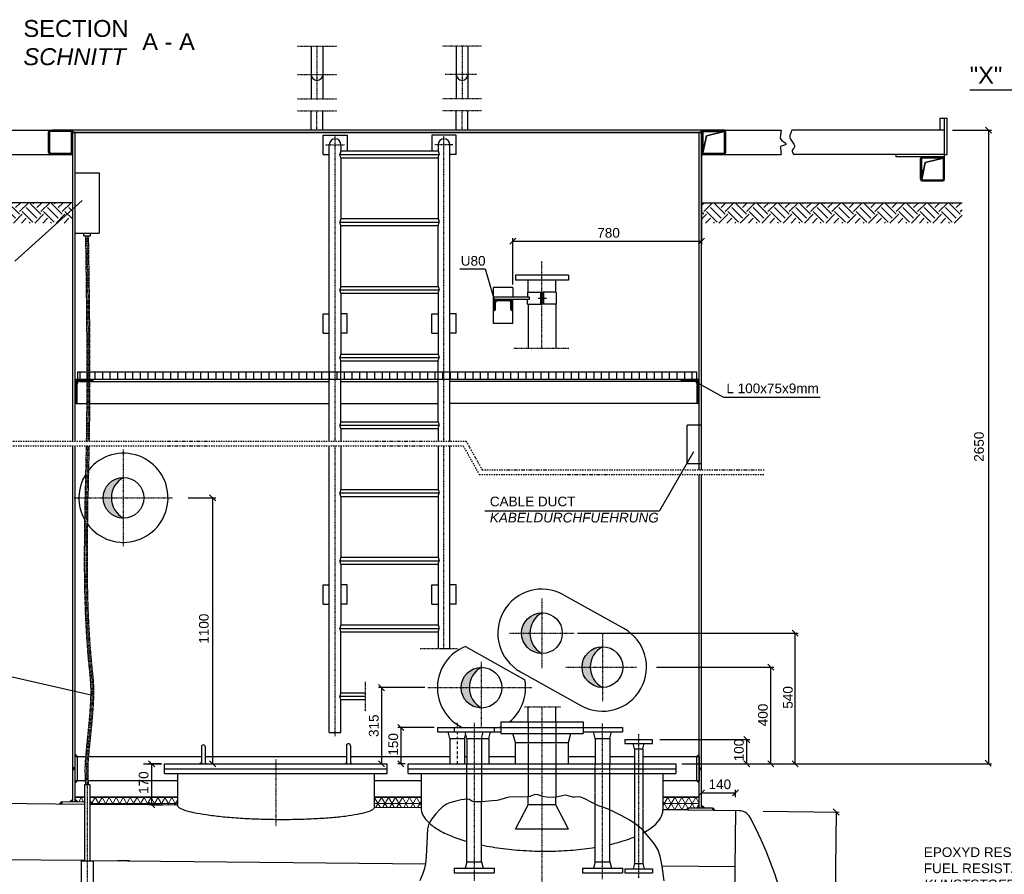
# Model space of a CAD drawing. Extents: x 214 to 10734, y 2453 to 10516.
# Tile 4 of 7: x 3094 to 7165, y 6983 to 10516. Entities that reach past the tile are written whole.
import ezdxf

# ---------------------------------------------------------------- set-up
doc = ezdxf.new("R2010")
doc.units = 0
doc.header["$MEASUREMENT"] = 0
doc.linetypes.add('DASHDOT', pattern=[1, 0.5, -0.25, 0, -0.25])
doc.linetypes.add('HIDDEN', pattern=[0.375, 0.25, -0.125])
for name, color, linetype in [('2', 7, 'CONTINUOUS'), ('3', 7, 'CONTINUOUS'), ('4', 7, 'CONTINUOUS'), ('41', 7, 'CONTINUOUS'), ('6', 7, 'CONTINUOUS'), ('8', 7, 'CONTINUOUS'), ('Beschriftung', 7, 'CONTINUOUS')]:
    doc.layers.add(name, color=color, linetype=linetype)

msp = doc.modelspace()

# ---------------------------------------------------------------- hatches: boundary and pattern name
at = {"layer": '2', "linetype": 'Continuous'}
h = msp.add_hatch(dxfattribs=at)
h.set_pattern_fill('EARTH', color=256, scale=250, angle=45)
h.paths.add_polyline_path([(3313.4, 9759.4), (1200.3, 9759.4), (1200.3, 9675.3), (3313.4, 9675.3)])
h = msp.add_hatch(dxfattribs=at)
h.set_pattern_fill('EARTH', color=256, scale=250, angle=45)
h.paths.add_polyline_path([(6989.9, 9759.4), (5913.4, 9759.4), (5913.4, 9675.3), (6989.9, 9675.3)])
h = msp.add_hatch(dxfattribs=at)
h.set_pattern_fill('ANSI31', color=256, scale=250, angle=45)
h.paths.add_polyline_path([(3333.4, 9029.4), (5893.4, 9029.4), (5893.4, 9059.4), (3333.4, 9059.4)])
h = msp.add_hatch(color=256, dxfattribs=at)
h.dxf.hatch_style = 1
h.paths.add_polyline_path([(3523.4, 8623.6, 0.414214), (3439.2, 8539.4), (3473.3, 8539.4, -0.274867)])
h.paths.add_polyline_path([(3473.3, 8539.4), (3439.2, 8539.4, 0.414214), (3523.4, 8455.3, -0.274867)])
h = msp.add_hatch(color=256, dxfattribs=at)
h.dxf.hatch_style = 1
h.paths.add_polyline_path([(5253.5, 8063.6, 0.414214), (5169.3, 7979.4), (5203.4, 7979.4, -0.274867)])
h.paths.add_polyline_path([(5203.4, 7979.4), (5169.3, 7979.4, 0.414214), (5253.5, 7895.3, -0.274867)])
h = msp.add_hatch(color=256, dxfattribs=at)
h.dxf.hatch_style = 1
h.paths.add_polyline_path([(5503.4, 7923.6, 0.414214), (5419.2, 7839.4), (5453.3, 7839.4, -0.274867)])
h.paths.add_polyline_path([(5453.3, 7839.4), (5419.2, 7839.4, 0.414214), (5503.4, 7755.3, -0.274867)])
h = msp.add_hatch(color=256, dxfattribs=at)
h.dxf.hatch_style = 1
h.paths.add_polyline_path([(5003.4, 7838.6, 0.414214), (4919.2, 7754.4), (4953.3, 7754.4, -0.274867)])
h.paths.add_polyline_path([(4953.3, 7754.4), (4919.2, 7754.4, 0.414214), (5003.4, 7670.3, -0.274867)])
h = msp.add_hatch(color=256, dxfattribs=at)
h.dxf.hatch_style = 1
h.paths.add_polyline_path([(3323.4, 7479.4), (3323.4, 7469.4), (3333.4, 7469.4)])
h = msp.add_hatch(color=256, dxfattribs=at)
h.dxf.hatch_style = 1
h.paths.add_polyline_path([(5903.4, 7479.4), (5893.4, 7469.4), (5903.4, 7469.4)])
h = msp.add_hatch(color=256, dxfattribs=at)
h.dxf.hatch_style = 1
h.paths.add_polyline_path([(3313.4, 7425.2), (3313.4, 7419.4), (3323.4, 7419.4)])
h.paths.add_polyline_path([(3323.4, 7419.4), (3313.4, 7419.4), (3313.4, 7413.6)])
h = msp.add_hatch(color=256, dxfattribs=at)
h.dxf.hatch_style = 1
h.paths.add_polyline_path([(5913.4, 7425.2), (5903.4, 7419.4), (5913.4, 7419.4)])
h = msp.add_hatch(color=256, dxfattribs=at)
h.dxf.hatch_style = 1
h.paths.add_polyline_path([(5913.4, 7419.4), (5903.4, 7419.4), (5913.4, 7413.6)])
h = msp.add_hatch(color=256, dxfattribs=at)
h.dxf.hatch_style = 1
h.paths.add_polyline_path([(3333.4, 7369.4), (3323.4, 7369.4), (3323.4, 7359.4)])
h = msp.add_hatch(color=256, dxfattribs=at)
h.dxf.hatch_style = 1
h.paths.add_polyline_path([(5903.4, 7369.4), (5893.4, 7369.4), (5903.4, 7359.4)])
at = {"layer": '2', "linetype": 'Continuous', "lineweight": 5}
h = msp.add_hatch(dxfattribs=at)
h.set_pattern_fill('NET3', color=256, scale=200)
h.paths.add_polyline_path([(3362.7, 7302.5), (3323.4, 7302.5), (3323.4, 7293.1), (3333.5, 7283), (3362.7, 7282.7)])
h.paths.add_polyline_path([(3640, 7302.5), (3384, 7302.5), (3384, 7272.5), (3540.2, 7270.9), (3640, 7269.9)])
h.paths.add_polyline_path([(3746.4, 7302.5), (3640, 7302.5), (3640, 7269.9), (3746.4, 7268.9)])
h.paths.add_polyline_path([(4753.4, 7302.5), (4560.4, 7302.5), (4560.4, 7260.7), (4753.4, 7258.8)])
h.paths.add_polyline_path([(5903.4, 7302.5), (5753.4, 7302.5), (5753.4, 7248.8), (5848.6, 7247.9), (5858.5, 7257.8), (5893.5, 7257.4), (5903.4, 7267.3)])

# ---------------------------------------------------------------- linework, layer by layer
at = {"layer": '2', "color": 7, "linetype": 'DASHDOT', "ltscale": 5}
for p, q in [((4243.2, 10406.4), (4405.1, 10406.4)), ((4323.4, 10406.4), (4323.4, 10189.4)), ((5003.6, 10406.4), (4841.7, 10406.4)), ((4923.4, 10406.4), (4923.4, 10189.4)), ((4243.2, 10289.4), (4405.1, 10289.4)), ((4983.2, 10289.4), (4852.7, 10289.4)), ((4243.2, 10189.4), (4405.1, 10189.4)), ((5003.6, 10189.4), (4841.7, 10189.4)), ((4243.2, 10139.4), (4405.1, 10139.4)), ((4323.4, 10059.4), (4323.4, 10139.4)), ((5003.6, 10139.4), (4841.7, 10139.4)), ((4923.4, 10059.4), (4923.4, 10139.4)), ((4398.4, 8773.6), (4398.4, 10034)), ((4848.4, 8773.6), (4848.4, 10034)), ((5253.4, 9158.7), (5253.4, 9517.3)), ((5137.2, 9158.7), (5364.8, 9158.7)), ((4398.4, 7553.3), (4398.4, 8753.6)), ((4848.4, 7916.7), (4848.4, 8753.6)), ((5253.4, 8122.6), (5253.4, 7832.1)), ((5119.5, 7979.4), (5387.4, 7979.4)), ((5503.4, 7980.8), (5503.4, 7698.6)), ((5003.4, 7589.4), (5003.4, 7861.3)), ((5351.6, 7839.4), (5644, 7839.4)), ((4522.7, 7777.9), (4522.7, 7655.7)), ((4781.8, 7754.4), (5211.2, 7754.4)), ((5180.8, 7674.5), (5330.5, 7674.5)), ((5253.4, 7674.5), (5253.4, 5887.1)), ((4973.4, 7609.4), (4973.4, 6955.1)), ((5503.4, 6962.4), (5503.4, 7606.8)), ((5653.4, 6967.7), (5653.4, 7561.6)), ((3373.4, 7352.5), (3373.4, 6888.5))]:
    msp.add_line(p, q, dxfattribs=at)
at = {"layer": '2', "color": 7, "linetype": 'Continuous'}
for p, q in [((4299.3, 10406.4), (4299.3, 10189.4)), ((4347.5, 10406.4), (4347.5, 10189.4)), ((4899.3, 10406.4), (4899.3, 10189.4)), ((4947.5, 10406.4), (4947.5, 10189.4)), ((7021.8, 10226.4), (7238.4, 10226.4)), ((4299.3, 10059.4), (4299.3, 10139.4)), ((4347.5, 10059.4), (4347.5, 10139.4)), ((4899.3, 10059.4), (4899.3, 10139.4)), ((4947.5, 10059.4), (4947.5, 10139.4)), ((6898.1, 10109.4), (6928.1, 10109.4)), ((6898.1, 10109.4), (6898.1, 10059.4)), ((6918.1, 9949.4), (6918.1, 10109.4)), ((6928.1, 9959.4), (6928.1, 10109.4)), ((1923.4, 10059.4), (3227.9, 10059.4)), ((3305.9, 10054.4), (3220.9, 10054.4)), ((6008.9, 10059.4), (3227.9, 10059.4)), ((6005.9, 10054.4), (5920.9, 10054.4)), ((5920.9, 10054.4), (6005.9, 10054.4)), ((6007.1, 10054.1), (5933.4, 10035.7)), ((6008.9, 10059.4), (6242.4, 10059.4)), ((6918.1, 10059.4), (6286.8, 10059.4)), ((3213.4, 9966.9), (3213.4, 10051.9)), ((3218.4, 9966.9), (3218.4, 10051.9)), ((3308.4, 9966.9), (3308.4, 10051.9)), ((5913.4, 10049.4), (3313.4, 10049.4)), ((3313.4, 10049.4), (5913.4, 10049.4)), ((3313.4, 8773.6), (3313.4, 10049.4)), ((3323.4, 8773.6), (3323.4, 10049.4)), ((4348.4, 9959.4), (4348.4, 10039.4)), ((4348.4, 10039.4), (4448.4, 10039.4)), ((4448.4, 10039.4), (4448.4, 9973.5)), ((4898.4, 10039.4), (4798.4, 10039.4)), ((4798.4, 10039.4), (4798.4, 9973.5)), ((4898.4, 9959.4), (4898.4, 10039.4)), ((5903.4, 8655.1), (5903.4, 10049.4)), ((5913.4, 8655.1), (5913.4, 10049.4)), ((5918.4, 9966.9), (5918.4, 10051.9)), ((5918.4, 10051.9), (5918.4, 9966.9)), ((5933.4, 10035.7), (5918.7, 9965.7)), ((6008.4, 9966.9), (6008.4, 10051.9)), ((6013.4, 9966.9), (6013.4, 10051.9)), ((4374.3, 8773.6), (4374.3, 9999.5)), ((4422.5, 9973.5), (4417.9, 9959.4)), ((4422.5, 9999.4), (4422.5, 9973.5)), ((4422.5, 9973.5), (4824.3, 9973.5)), ((4824.3, 9999.4), (4824.3, 9973.5)), ((4824.3, 9973.5), (4828.9, 9959.4)), ((4872.5, 8773.6), (4872.5, 9999.4)), ((1923.4, 9959.4), (3313.4, 9959.4)), ((3220.9, 9964.4), (3305.9, 9964.4)), ((4348.4, 9959.4), (4374.3, 9959.4)), ((4422.5, 9945.3), (4417.9, 9959.4)), ((4417.9, 9959.4), (4828.9, 9959.4)), ((4422.5, 9945.3), (4824.3, 9945.3)), ((4422.5, 9945.3), (4422.5, 9693.5)), ((4824.3, 9945.3), (4828.9, 9959.4)), ((4824.3, 9945.3), (4824.3, 9693.5)), ((4898.4, 9959.4), (4872.5, 9959.4)), ((5913.4, 9959.4), (6242.4, 9959.4)), ((5920.9, 9964.4), (6005.9, 9964.4)), ((6918.1, 9959.4), (6292.9, 9959.4)), ((6718.1, 9949.4), (6718.1, 9959.4)), ((6918.1, 9949.4), (6718.1, 9949.4)), ((6818.1, 9856.9), (6818.1, 9941.9)), ((6823.1, 9856.9), (6823.1, 9941.9)), ((6823.1, 9941.9), (6823.1, 9856.9)), ((6910.6, 9944.4), (6825.6, 9944.4)), ((6825.6, 9944.4), (6910.6, 9944.4)), ((6911.8, 9944.1), (6838.1, 9925.7)), ((6913.1, 9856.9), (6913.1, 9941.9)), ((6918.1, 9959.4), (6928.1, 9959.4)), ((6918.1, 9856.9), (6918.1, 9949.4)), ((6838.1, 9925.7), (6823.3, 9855.7)), ((6825.6, 9854.4), (6910.6, 9854.4)), ((6825.6, 9849.4), (6910.6, 9849.4)), ((3313.4, 9759.4), (1200.3, 9759.4)), ((5913.4, 9759.4), (6989.9, 9759.4)), ((4422.5, 9693.5), (4417.9, 9679.4)), ((4422.5, 9693.5), (4824.3, 9693.5)), ((4824.3, 9693.5), (4828.9, 9679.4)), ((4422.5, 9665.3), (4417.9, 9679.4)), ((4417.9, 9679.4), (4828.9, 9679.4)), ((4422.5, 9665.3), (4824.3, 9665.3)), ((4422.5, 9413.5), (4422.5, 9665.3)), ((4824.3, 9665.3), (4828.9, 9679.4)), ((4824.3, 9413.5), (4824.3, 9665.3)), ((5363.4, 9459.4), (5143.4, 9459.4)), ((4422.5, 9413.5), (4417.9, 9399.4)), ((4422.5, 9413.5), (4824.3, 9413.5)), ((4824.3, 9413.5), (4828.9, 9399.4)), ((5053.4, 9259.4), (5053.4, 9409.4)), ((5133.4, 9409.4), (5053.4, 9409.4)), ((5133.4, 9409.4), (5133.4, 9369.4)), ((5363.4, 9439.4), (5143.4, 9439.4)), ((5196.2, 9389.4), (5196.2, 9439.4)), ((5310.5, 9389.4), (5310.5, 9439.4)), ((4422.5, 9385.3), (4417.9, 9399.4)), ((4417.9, 9399.4), (4828.9, 9399.4)), ((4422.5, 9385.3), (4824.3, 9385.3)), ((4422.5, 9385.3), (4422.5, 9133.5)), ((4824.3, 9385.3), (4828.9, 9399.4)), ((4824.3, 9385.3), (4824.3, 9133.5)), ((5200.3, 9369.4), (5053.4, 9369.4)), ((5194.2, 9389.4), (5194.2, 9369.4)), ((5194.2, 9389.4), (5250.4, 9389.4)), ((5200.3, 9369.4), (5200.3, 9359.4)), ((5247.4, 9389.4), (5247.4, 9339.4)), ((5250.4, 9389.4), (5250.4, 9339.4)), ((5312.5, 9389.4), (5256.4, 9389.4)), ((5256.4, 9389.4), (5256.4, 9339.4)), ((5259.4, 9389.4), (5259.4, 9339.4)), ((5312.5, 9389.4), (5312.5, 9339.4)), ((5200.3, 9359.4), (5053.4, 9359.4)), ((5057.4, 9316.6), (5057.4, 9356.4)), ((5129.4, 9356.4), (5057.4, 9356.4)), ((5061.4, 9318.4), (5061.4, 9345.4)), ((5117.4, 9353.4), (5069.4, 9353.4)), ((5125.4, 9318.4), (5125.4, 9345.4)), ((5129.4, 9316.2), (5129.4, 9356.4)), ((5133.4, 9259.4), (5133.4, 9359.4)), ((5194.2, 9339.4), (5194.2, 9359.4)), ((5194.2, 9339.4), (5250.4, 9339.4)), ((5196.2, 9339.4), (5196.2, 9158.7)), ((5312.5, 9339.4), (5256.4, 9339.4)), ((5310.5, 9339.4), (5310.5, 9158.7)), ((4348.4, 9219.4), (4348.4, 9299.4)), ((4348.4, 9299.4), (4374.3, 9299.4)), ((4448.4, 9299.4), (4422.5, 9299.4)), ((4448.4, 9219.4), (4448.4, 9299.4)), ((4798.4, 9299.4), (4824.3, 9299.4)), ((4798.4, 9219.4), (4798.4, 9299.4)), ((4898.4, 9299.4), (4872.5, 9299.4)), ((4898.4, 9219.4), (4898.4, 9299.4)), ((5057.4, 9314.4), (5053.4, 9314.4)), ((5129.4, 9314.4), (5133.4, 9314.4)), ((5133.4, 9259.4), (5053.4, 9259.4)), ((4348.4, 9219.4), (4374.3, 9219.4)), ((4448.4, 9219.4), (4422.5, 9219.4)), ((4798.4, 9219.4), (4824.3, 9219.4)), ((4898.4, 9219.4), (4872.5, 9219.4)), ((4422.5, 9133.5), (4417.9, 9119.4)), ((4422.5, 9105.3), (4417.9, 9119.4)), ((4417.9, 9119.4), (4828.9, 9119.4)), ((4422.5, 9133.5), (4824.3, 9133.5)), ((4824.3, 9133.5), (4828.9, 9119.4)), ((4824.3, 9105.3), (4828.9, 9119.4)), ((4422.5, 9105.3), (4824.3, 9105.3)), ((4422.5, 8853.5), (4422.5, 9105.3)), ((4824.3, 8853.5), (4824.3, 9105.3)), ((3323.4, 9029.4), (4374.3, 9029.4)), ((3342.4, 9020.4), (4374.3, 9020.4)), ((4422.5, 9029.4), (4824.3, 9029.4)), ((4422.5, 9020.4), (4824.3, 9020.4)), ((4872.5, 9029.4), (5903.4, 9029.4)), ((5884.4, 9020.4), (4872.5, 9020.4)), ((5828.4, 9025.4), (5828.4, 9029.4)), ((5900.4, 9026.4), (5828.4, 9026.4)), ((5884.4, 9023.4), (5828.8, 9023.4)), ((5894.4, 8934.4), (5894.4, 9010.4)), ((5897.4, 9010.4), (5897.4, 8929.8)), ((5900.4, 9026.4), (5900.4, 8929.4)), ((3323.4, 8929.4), (3372.9, 8929.4)), ((3384.4, 8929.4), (4374.3, 8929.4)), ((4422.5, 8929.4), (4824.3, 8929.4)), ((5903.4, 8929.4), (4872.5, 8929.4)), ((4422.5, 8853.5), (4417.9, 8839.4)), ((4422.5, 8825.3), (4417.9, 8839.4)), ((4417.9, 8839.4), (4828.9, 8839.4)), ((4422.5, 8853.5), (4824.3, 8853.5)), ((4824.3, 8853.5), (4828.9, 8839.4)), ((4824.3, 8825.3), (4828.9, 8839.4)), ((5913.4, 8839.4), (5853.4, 8839.4)), ((5853.4, 8679.4), (5853.4, 8839.4)), ((4422.5, 8825.3), (4824.3, 8825.3)), ((4422.5, 8825.3), (4422.5, 8773.6)), ((4824.3, 8825.3), (4824.3, 8773.6)), ((4374.3, 7569.4), (4374.3, 8753.6)), ((4422.5, 8753.6), (4422.5, 8573.5)), ((4824.3, 8753.6), (4824.3, 8573.5)), ((4872.5, 7916.7), (4872.5, 8753.6)), ((5913.4, 8679.4), (5853.4, 8679.4)), ((5903.4, 7257.3), (5903.4, 8635.1)), ((5913.4, 7257.2), (5913.4, 8635.1)), ((4422.5, 8573.5), (4417.9, 8559.4)), ((4422.5, 8545.3), (4417.9, 8559.4)), ((4417.9, 8559.4), (4828.9, 8559.4)), ((4422.5, 8573.5), (4824.3, 8573.5)), ((4824.3, 8573.5), (4828.9, 8559.4)), ((4824.3, 8545.3), (4828.9, 8559.4)), ((4422.5, 8545.3), (4824.3, 8545.3)), ((4422.5, 8545.3), (4422.5, 8293.5)), ((4824.3, 8545.3), (4824.3, 8293.5)), ((4422.5, 8293.5), (4417.9, 8279.4)), ((4422.5, 8265.3), (4417.9, 8279.4)), ((4417.9, 8279.4), (4828.9, 8279.4)), ((4422.5, 8293.5), (4824.3, 8293.5)), ((4422.5, 8265.3), (4824.3, 8265.3)), ((4422.5, 8265.3), (4422.5, 8013.5)), ((4824.3, 8293.5), (4828.9, 8279.4)), ((4824.3, 8265.3), (4828.9, 8279.4)), ((4824.3, 8265.3), (4824.3, 8013.5)), ((4348.4, 8099.4), (4348.4, 8179.4)), ((4348.4, 8179.4), (4374.3, 8179.4)), ((4448.4, 8179.4), (4422.5, 8179.4)), ((4448.4, 8099.4), (4448.4, 8179.4)), ((4798.4, 8179.4), (4824.3, 8179.4)), ((4798.4, 8099.4), (4798.4, 8179.4)), ((4898.4, 8179.4), (4872.5, 8179.4)), ((4898.4, 8099.4), (4898.4, 8179.4)), ((5342.6, 8138.6), (5592.6, 7998.6)), ((4348.4, 8099.4), (4374.3, 8099.4)), ((4448.4, 8099.4), (4422.5, 8099.4)), ((4798.4, 8099.4), (4824.3, 8099.4)), ((4898.4, 8099.4), (4872.5, 8099.4)), ((4422.5, 8013.5), (4417.9, 7999.4)), ((4422.5, 7985.3), (4417.9, 7999.4)), ((4417.9, 7999.4), (4828.9, 7999.4)), ((4422.5, 8013.5), (4824.3, 8013.5)), ((4422.5, 7985.3), (4824.3, 7985.3)), ((4422.5, 7733.5), (4422.5, 7985.3)), ((4824.3, 8013.5), (4828.9, 7999.4)), ((4824.3, 7985.3), (4828.9, 7999.4)), ((4824.3, 7985.3), (4824.3, 7916.7)), ((4937.1, 7924.4), (5183, 7786.7)), ((5164.2, 7820.2), (5414.2, 7680.2)), ((4422.5, 7733.5), (4417.9, 7719.4)), ((4422.5, 7705.3), (4417.9, 7719.4)), ((4417.9, 7719.4), (4522.7, 7719.4)), ((4422.5, 7733.5), (4522.7, 7733.5)), ((4422.5, 7705.3), (4522.7, 7705.3)), ((4422.5, 7569.4), (4422.5, 7705.3)), ((5196.2, 7613.4), (5196.2, 7674.5)), ((5310.5, 7613.4), (5310.5, 7674.5)), ((1208.9, 7294.2), (3362.7, 7272.7)), ((4943.2, 7034.4), (4943.2, 7293.1)), ((5003.5, 7034.4), (5003.5, 7282.6)), ((6053.4, 7245.9), (6032.3, 5646)), ((1220.6, 7061.8), (3362.7, 7040.4)), ((3384, 7040.2), (3506.5, 7039)), ((3540.2, 7038.6), (4772.4, 7026.3)), ((4890.9, 7007.4), (5055.9, 7007.4)), ((4943.2, 7034.4), (4936, 7007.4)), ((4943.2, 7034.4), (5003.5, 7034.4)), ((5003.5, 7034.4), (5010.8, 7007.4)), ((5420.9, 7007.4), (5585.9, 7007.4)), ((5473.2, 7034.4), (5466, 7007.4)), ((5473.2, 7034.4), (5533.5, 7034.4)), ((5533.5, 7034.4), (5540.8, 7007.4)), ((5595.9, 7005.4), (5710.9, 7005.4)), ((5595.9, 7005.4), (5595.9, 6989.4)), ((5636.5, 7027.4), (5630.6, 7005.4)), ((5636.5, 7027.4), (5670.2, 7027.4)), ((5670.2, 7027.4), (5676.1, 7005.4)), ((5710.9, 7005.4), (5710.9, 6989.4)), ((6050.3, 7013.5), (5750.2, 7016.5)), ((4890.9, 6989.4), (5055.9, 6989.4)), ((5420.9, 6989.4), (5585.9, 6989.4)), ((5595.9, 6989.4), (5710.9, 6989.4))]:
    msp.add_line(p, q, dxfattribs=at)
at = {"layer": '2', "color": 7, "linetype": 'DASHDOT'}
for p, q in [((4358.7, 9999.4), (4438.8, 9999.4)), ((4885.1, 9999.4), (4810.8, 9999.4)), ((5238.2, 9364.4), (5271.6, 9364.4)), ((4750.6, 7916.7), (4903.6, 7916.7))]:
    msp.add_line(p, q, dxfattribs=at)
at = {"layer": '2', "linetype": 'Continuous'}
for p, q in [((3326.4, 9026.4), (3398.4, 9026.4)), ((3326.4, 9026.4), (3326.4, 8929.4)), ((3329.4, 9010.4), (3329.4, 8929.8)), ((3332.4, 8934.4), (3332.4, 9010.4)), ((3342.4, 9023.4), (3398, 9023.4)), ((3398.4, 9025.4), (3398.4, 9029.4)), ((3313.4, 7283.2), (3313.4, 8753.6)), ((3323.4, 7283.1), (3323.4, 8753.6)), ((5423.4, 7571.4), (5585.9, 7571.4)), ((5473.2, 7544.4), (5466, 7571.4)), ((5533.5, 7544.4), (5540.8, 7571.4)), ((4374.3, 7569.4), (4422.5, 7569.4)), ((4873.2, 7544.4), (4873.2, 7439.4)), ((4933.5, 7544.4), (4933.5, 7439.4)), ((4943.2, 7544.4), (4943.2, 7439.4)), ((5003.5, 7544.4), (5003.5, 7439.4)), ((5033.5, 7544.4), (5033.5, 7439.4)), ((5473.2, 7544.4), (5533.5, 7544.4)), ((3845.4, 7509.4), (3845.4, 7439.4)), ((3861.4, 7509.4), (3861.4, 7439.4)), ((4445.4, 7514.4), (4445.4, 7439.4)), ((4461.4, 7514.4), (4461.4, 7439.4)), ((5143.8, 7439.4), (5143.8, 7527.4)), ((5362.9, 7439.4), (5362.9, 7527.4)), ((3333.4, 7469.4), (3323.4, 7479.4)), ((3333.4, 7369.4), (3333.4, 7469.4)), ((3861.4, 7469.4), (4445.4, 7469.4)), ((4461.4, 7469.4), (4873.2, 7469.4)), ((5893.4, 7469.4), (5903.4, 7479.4)), ((5893.4, 7369.4), (5893.4, 7469.4)), ((3323.4, 7419.4), (3313.4, 7425.2)), ((3323.4, 7419.4), (3313.4, 7419.4)), ((3323.4, 7419.4), (3313.4, 7413.6)), ((3693.4, 7399.4), (3693.4, 7439.4)), ((3693.4, 7439.4), (4613.4, 7439.4)), ((3693.4, 7419.4), (4613.4, 7419.4)), ((3845.4, 7445.1), (3839.7, 7439.4)), ((3845.4, 7442.2), (3842.6, 7439.4)), ((3861.4, 7445.1), (3867, 7439.4)), ((3861.4, 7442.2), (3864.2, 7439.4)), ((4445.4, 7445.1), (4439.7, 7439.4)), ((4445.4, 7442.2), (4442.6, 7439.4)), ((4461.4, 7445.1), (4467, 7439.4)), ((4461.4, 7442.2), (4464.2, 7439.4)), ((4613.4, 7399.4), (4613.4, 7439.4)), ((4700.4, 7399.4), (4700.4, 7439.4)), ((4700.4, 7439.4), (5806.4, 7439.4)), ((4700.4, 7419.4), (5806.4, 7419.4)), ((5806.4, 7439.4), (5806.4, 7399.4)), ((5903.4, 7419.4), (5913.4, 7425.2)), ((5903.4, 7419.4), (5913.4, 7419.4)), ((5903.4, 7419.4), (5913.4, 7413.6)), ((3333.4, 7369.4), (3323.4, 7359.4)), ((3693.4, 7399.4), (4613.4, 7399.4)), ((3746.4, 7399.4), (3746.4, 7268.9)), ((4560.4, 7399.4), (4560.4, 7260.7)), ((4700.4, 7399.4), (5806.4, 7399.4)), ((4753.4, 7399.4), (4753.4, 7258.8)), ((5753.4, 7399.4), (5753.4, 7248.8)), ((5893.4, 7369.4), (5903.4, 7359.4)), ((4753.4, 7344.4), (4753.4, 7339.4)), ((5903.4, 7339.4), (5903.4, 7344.4)), ((3303.4, 7283.2), (3313.4, 7293.2)), ((3307.7, 7283.3), (3313.4, 7289)), ((3333.4, 7283.1), (3323.4, 7293.1)), ((3329.2, 7283), (3323.4, 7288.9)), ((5196.2, 7269.4), (5196.2, 7302.7)), ((5310.5, 7269.4), (5310.5, 7301.2)), ((3268.5, 7283.7), (3258.6, 7273.8)), ((3268.4, 7279.4), (3262.8, 7273.7)), ((3268.5, 7283.7), (3268.4, 7273.7)), ((3268.5, 7283.7), (3362.7, 7282.7)), ((3384, 7272.5), (3540.2, 7270.9)), ((3746.4, 7268.9), (3540.2, 7270.9)), ((4560.4, 7260.7), (4753.4, 7258.8)), ((5143.4, 7169.4), (5196.2, 7269.4)), ((5310.5, 7269.4), (5196.2, 7269.4)), ((5363.4, 7169.4), (5310.5, 7269.4)), ((6068.1, 7245.7), (5753.4, 7248.8)), ((5858.5, 7257.8), (5848.6, 7247.9)), ((5858.4, 7253.5), (5852.8, 7247.8)), ((5858.5, 7257.8), (5858.4, 7247.8)), ((5858.5, 7257.8), (5958.5, 7256.8)), ((5893.4, 7257.3), (5903.4, 7267.3)), ((5897.7, 7257.4), (5903.4, 7263.1)), ((5923.4, 7257.2), (5913.4, 7267.2)), ((5919.2, 7257.1), (5913.4, 7263)), ((5958.5, 7256.8), (5958.4, 7246.8)), ((5958.4, 7252.6), (5964.3, 7246.7)), ((5958.5, 7256.8), (5968.6, 7246.7)), ((5363.4, 7169.4), (5143.4, 7169.4)), ((3548.4, 7038.4), (3498.4, 7038.4))]:
    msp.add_line(p, q, dxfattribs=at)
at = {"layer": '2', "color": 7, "linetype": 'DASHDOT', "ltscale": 10}
for p, q in [((2946.6, 8773.6), (4939.6, 8773.6)), ((2946.6, 8753.6), (4927.9, 8753.6)), ((4927.9, 8753.6), (4994.1, 8635.1)), ((4939.6, 8773.6), (5005.9, 8655.1)), ((4994.1, 8635.1), (6171.4, 8635.1)), ((5005.9, 8655.1), (6171.4, 8655.1))]:
    msp.add_line(p, q, dxfattribs=at)
at = {"layer": '2', "linetype": 'DASHDOT', "ltscale": 5}
for p, q in [((3523.4, 8339.2), (3523.4, 8739.6)), ((3320, 8539.4), (3726.8, 8539.4)), ((4153.4, 7457), (4153.4, 7181.2))]:
    msp.add_line(p, q, dxfattribs=at)
at = {"layer": '2', "color": 7, "linetype": 'HIDDEN'}
for p, q in [((5196.2, 7613.4), (5196.2, 7302.7)), ((5310.5, 7613.4), (5310.5, 7301.2))]:
    msp.add_line(p, q, dxfattribs=at)
at = {"layer": '2', "linetype": 'DASHDOT'}
msp.add_line((4903.4, 7609.4), (4903.4, 7589.4), dxfattribs=at)
at = {"layer": '2', "linetype": 'DASHDOT', "ltscale": 20}
msp.add_line((4903.4, 7571.4), (4903.4, 7430.6), dxfattribs=at)
at = {"layer": '2', "linetype": 'HIDDEN'}
for p, q in [((4943.2, 7293.1), (4943.2, 7439.4)), ((5003.5, 7439.4), (5003.5, 7282.6))]:
    msp.add_line(p, q, dxfattribs=at)
at = {"layer": '2', "linetype": 'Continuous', "lineweight": 5}
for p, q in [((3323.4, 7302.5), (3362.7, 7302.5)), ((3384, 7302.5), (3746.4, 7302.5)), ((4560.4, 7302.5), (4753.4, 7302.5)), ((5753.4, 7302.5), (5903.4, 7302.5))]:
    msp.add_line(p, q, dxfattribs=at)
at = {"layer": '2', "color": 7, "linetype": 'Continuous'}
for points in [[(3312.3, 10055.9), (3323.4, 10049.4), (3313.4, 10049.4), (3313.4, 10051.9), (3313.2, 10053.9), (3312.7, 10054.9)], [(5914.5, 10055.9), (5903.4, 10049.4), (5913.4, 10049.4), (5913.4, 10051.9), (5913.5, 10053.9), (5914, 10054.9)], [(6007.1, 10054.1), (5920.9, 10054.4), (5919.3, 10053.5), (5918.4, 10051.9), (5918.7, 9965.7), (5933.4, 10035.7)], [(6911.8, 9944.1), (6825.6, 9944.4), (6824, 9943.5), (6823.1, 9941.9), (6823.3, 9855.7), (6838.1, 9925.7)], [(3333.4, 9029.4), (5893.4, 9029.4), (5893.4, 9059.4), (3333.4, 9059.4)]]:
    msp.add_lwpolyline(points, close=True, dxfattribs=at)
for points in [[(6242.4, 10059.4), (6238.3, 10028), (6238.7, 10024.4), (6243.8, 10017.9), (6258.8, 10007.2), (6261.4, 10003.8), (6261.8, 10002.1), (6261, 10000.4), (6256, 9997.8), (6242.6, 9992.9), (6240.2, 9990.3), (6239.8, 9988.6), (6240.6, 9969.1), (6242.4, 9959.4)], [(6286.8, 10059.4), (6278.7, 10037), (6277.9, 10032), (6278.4, 10028.6), (6281.2, 10021.9), (6294.7, 10002), (6297.3, 9995.4), (6297.7, 9992.1), (6297.3, 9989.8), (6294.5, 9985.3), (6287.8, 9976.2), (6287.7, 9971.6), (6292.9, 9959.4)], [(5759.2, 6955.7), (5750.2, 7016.5), (5745.1, 7044.1), (5741.7, 7057.8), (5735.2, 7078), (5732.1, 7085.3), (5724.6, 7099.1), (5715.6, 7112), (5695.3, 7136.5), (5674.2, 7160.4), (5663, 7171.7), (5644.8, 7187), (5625, 7200.6), (5611.5, 7209), (5583.7, 7224.3), (5541.6, 7244.8), (5520.2, 7254.2), (5486.5, 7266), (5462.2, 7277.6), (5430.3, 7294.7), (5413.5, 7301.4), (5403, 7302.5), (5388.6, 7301.2), (5381.6, 7301.4), (5370.9, 7304), (5356.8, 7308.5), (5349.7, 7309.4), (5336.7, 7307.5), (5319.3, 7302.6), (5310.5, 7301.2), (5297.9, 7300.7), (5272.5, 7301.4), (5257.4, 7304.6), (5237.3, 7310.8), (5227.3, 7312), (5217, 7309.8), (5203.2, 7304.3), (5196.2, 7302.7), (5170.5, 7302.1), (5135.5, 7302.9), (5118.3, 7301.4), (5101.5, 7297.2), (5079.2, 7290.4), (5067.8, 7288.1), (5047.4, 7285.8), (5006.6, 7282.8), (4972.1, 7282.8), (4963.8, 7285.6), (4953.3, 7291.8), (4947.8, 7293.1), (4931.2, 7292.1), (4920, 7290.4), (4897.6, 7285.4), (4871.4, 7278.4), (4858.9, 7272.7), (4842.6, 7261), (4833, 7252), (4815.2, 7232.2), (4798.5, 7211.6), (4791.2, 7200.3), (4784.8, 7187.7), (4782.4, 7181.2), (4780.6, 7171.1), (4778, 7112.6), (4775.3, 7056.7), (4772.4, 7026.3), (4766.7, 7002.2), (4761.3, 6986.5), (4748.7, 6955.7)]]:
    msp.add_lwpolyline(points, dxfattribs=at)
at = {"layer": '2', "linetype": 'Continuous'}
for points in [[(3366.8, 7369.4), (3323.4, 7369.4), (3323.4, 7469.4), (3368.1, 7469.4)], [(3379.6, 7469.4), (3845.4, 7469.4)], [(4933.5, 7469.4), (4943.2, 7469.4)], [(5033.5, 7469.4), (5143.8, 7469.4)], [(5362.9, 7469.4), (5473.2, 7469.4)], [(5533.5, 7469.4), (5636.5, 7469.4)], [(5670.2, 7469.4), (5903.4, 7469.4), (5903.4, 7369.4), (5753.4, 7369.4)], [(3746.4, 7369.4), (3378.3, 7369.4)], [(4753.4, 7369.4), (4560.4, 7369.4)]]:
    msp.add_lwpolyline(points, dxfattribs=at)
msp.add_lwpolyline([(4560.4, 7260.7, -0.245628), (4552.5, 7249.8, -0.07143), (4529.2, 7239.5, -0.029535), (4491.5, 7230.2, -0.016663), (4440.8, 7222.1, -0.011316), (4379, 7215.8, -0.008728), (4308.6, 7211.3, -0.007427), (4232.2, 7208.8, -0.006873), (4152.8, 7208.5, -0.006873), (4073.4, 7210.4, -0.007427), (3997.1, 7214.4, -0.008728), (3926.8, 7220.3, -0.011316), (3865.2, 7227.9, -0.016663), (3814.7, 7236.9, -0.029535), (3777.1, 7247, -0.07143), (3754.1, 7257.8, -0.245628), (3746.4, 7268.9, -0.245628)], format="xyb", dxfattribs=at)
at = {"layer": '2', "color": 7, "linetype": 'Continuous'}
for points in [[(4753.4, 7258.8, 0.120758), (4761.2, 7227.1, 0.085899), (4785.2, 7196.3, 0.055229), (4824.4, 7167.4, 0.037233), (4877.7, 7141.3, 0.027229), (4943.2, 7118.9, 0.027229)], [(5670.2, 7153.2, 0.054947), (5715.6, 7182.8, 0.087936), (5743.7, 7215.1, 0.128184), (5753.4, 7248.8, 0.128184)], [(5533.5, 7106, 0.018457), (5588.3, 7120.5, 0.022597), (5636.5, 7137.7, 0.022597)], [(5003.5, 7104, 0.020217), (5092.5, 7089, 0.018023), (5187.7, 7080.4, 0.017236), (5285.3, 7078.4, 0.017644), (5381.7, 7083.1, 0.019355), (5473.2, 7094.2, 0.019355)]]:
    msp.add_lwpolyline(points, format="xyb", dxfattribs=at)
at = {"layer": '2', "linetype": 'Continuous'}
msp.add_circle((3523.4, 8539.4), 84.2, dxfattribs=at)
at = {"layer": '2', "color": 7, "linetype": 'Continuous'}
for centre in [(5253.4, 7979.4), (5503.4, 7839.4), (5003.4, 7754.4)]:
    msp.add_circle(centre, 84.2, dxfattribs=at)
for centre, radius, start, end in [((4323.4, 10289.4), 24.1, 180, 0), ((4923.4, 10289.4), 24.1, 180, 0), ((3220.9, 10051.9), 7.5, 90, 180), ((3220.9, 10051.9), 2.5, 90, 180), ((3305.9, 10051.9), 7.5, 0, 90), ((3305.9, 10051.9), 7.5, 0, 90), ((3305.9, 10051.9), 2.5, 0, 90), ((5920.9, 10051.9), 7.5, 90, 180), ((5920.9, 10051.9), 2.5, 90, 180), ((5920.9, 10051.9), 2.5, 90, 180), ((6005.9, 10051.9), 7.5, 0, 90), ((6005.9, 10051.9), 2.5, 0, 90), ((6005.9, 10051.9), 2.5, 0, 90), ((4398.4, 9999.4), 24.1, 0, 180), ((4848.4, 9999.4), 24.1, 0, 180), ((3220.9, 9966.9), 7.5, 180, 270), ((3220.9, 9966.9), 2.5, 180, 270), ((3305.9, 9966.9), 7.5, 270, 0), ((3305.9, 9966.9), 2.5, 270, 0), ((5920.9, 9966.9), 7.5, 180, 270), ((5920.9, 9966.9), 2.5, 180, 270), ((5920.9, 9966.9), 2.5, 180, 270), ((6005.9, 9966.9), 2.5, 270, 0), ((6005.9, 9966.9), 7.5, 270, 0), ((6825.6, 9941.9), 7.5, 90, 180), ((6825.6, 9941.9), 2.5, 90, 180), ((6825.6, 9941.9), 2.5, 90, 180), ((6910.6, 9941.9), 7.5, 0, 90), ((6910.6, 9941.9), 2.5, 0, 90), ((6910.6, 9941.9), 2.5, 0, 90), ((6825.6, 9856.9), 7.5, 180, 270), ((6825.6, 9856.9), 2.5, 180, 270), ((6825.6, 9856.9), 2.5, 180, 270), ((6910.6, 9856.9), 2.5, 270, 0), ((6910.6, 9856.9), 7.5, 270, 0), ((5067.4, 9346.4), 10, 90, 180), ((5069.4, 9345.4), 8, 90, 180), ((5117.4, 9345.4), 8, 0, 90), ((5119.4, 9346.4), 10, 0, 90), ((5057.4, 9318.4), 4, 270, 0), ((5129.4, 9318.4), 4, 180, 270), ((5833.4, 9025.4), 5, 180, 270), ((5884.4, 9010.4), 16, 0, 90), ((5884.4, 9010.4), 13, 0, 90), ((5884.4, 9010.4), 10, 0, 90), ((5899.4, 8934.4), 5, 180, 270), ((5253.4, 7979.4), 182.5, 60.7512, 240.7512), ((5299.2, 7979.4), 95.8, 118.5233, 241.4767), ((5503.4, 7839.4), 182.5, 240.7512, 60.7512), ((5003.4, 7754.4), 182.5, 111.2999, 244.7036), ((5549.1, 7839.4), 95.8, 118.5233, 241.4767), ((5049.1, 7754.4), 95.8, 118.5233, 241.4767), ((5003.4, 7754.4), 182.5, 309.4118, 10.2025), ((4702.9, 6463.6), 1600, 330.3714, 28.1175)]:
    msp.add_arc(centre, radius, start, end, dxfattribs=at)
at = {"layer": '2', "linetype": 'Continuous'}
for centre, radius, start, end in [((3342.4, 9010.4), 16, 90, 180), ((3342.4, 9010.4), 13, 90, 180), ((3342.4, 9010.4), 10, 90, 180), ((3393.4, 9025.4), 5, 270, 0), ((3327.4, 8934.4), 5, 270, 0), ((3523.4, 8539.4), 184.2, 216.5144, 141.1216), ((3523.4, 8539.4), 184.2, 147.424, 210.1831), ((3569.1, 8539.4), 95.8, 118.5233, 241.4767), ((5003.4, 7759.4), 184.2, 292.6074, 295.7486), ((3853.4, 7509.4), 8, 0, 180), ((4453.4, 7514.4), 8, 0, 180), ((6067.4, 7192.7), 53, 28.1175, 89.2445)]:
    msp.add_arc(centre, radius, start, end, dxfattribs=at)
at = {"layer": '2', "color": 7, "linetype": 'HIDDEN', "ltscale": 5}
for points, knots in [([(3371, 8773.6), (3371.2, 8783.7), (3375.9, 9067.3), (3371.7, 9350.3), (3367.7, 9623.1)], [1422.424521, 1422.424521, 1422.424521, 1422.424521, 1452.761797, 2271.934698, 2271.934698, 2271.934698, 2271.934698]), ([(3382.5, 8773.6), (3382.6, 8783.7), (3387.4, 9067.3), (3383.2, 9350.3), (3379.1, 9623.1)], [1422.424521, 1422.424521, 1422.424521, 1422.424521, 1452.761797, 2271.934698, 2271.934698, 2271.934698, 2271.934698]), ([(3366, 8539.4), (3366.5, 8562.1), (3367, 8584.8), (3367.5, 8607.5), (3367.5, 8607.5), (3367.5, 8607.5), (3367.5, 8607.5), (3368.6, 8656.2), (3369.7, 8704.9), (3370.6, 8753.6)], [1188.577348, 1188.577348, 1188.577348, 1188.577348, 1256.513486, 1256.513486, 1256.513486, 1256.513491, 1256.513491, 1256.513491, 1402.451119, 1402.451119, 1402.451119, 1402.451119]), ([(3377.4, 8539.4), (3378.1, 8567.6), (3378.7, 8595.9), (3379.3, 8624.1), (3379.3, 8624.1), (3379.3, 8624.1), (3379.3, 8624.1), (3380.3, 8667.3), (3381.3, 8710.5), (3382.1, 8753.6)], [1188.576817, 1188.576817, 1188.576817, 1188.576817, 1273.162714, 1273.162714, 1273.162714, 1273.162715, 1273.162715, 1273.162715, 1402.451119, 1402.451119, 1402.451119, 1402.451119]), ([(3367.7, 7352.5), (3366.3, 7379.8), (3364.1, 7422.6), (3372.7, 7522.9), (3385.5, 7634.3), (3391.8, 7752.4), (3363.1, 8006.3), (3361, 8222.3), (3363.8, 8417.5), (3363.8, 8417.5), (3363.8, 8417.5), (3363.8, 8417.5), (3364.4, 8458.2), (3364.9, 8498.8), (3365.5, 8539.4)], [0, 0, 0, 0, 81.813729, 128.511779, 301.425437, 418.985382, 481.773345, 1066.89223, 1066.89223, 1066.89223, 1066.892312, 1066.892312, 1066.892312, 1188.598944, 1188.598944, 1188.598944, 1188.598944]), ([(3379.1, 7352.5), (3377.7, 7379.8), (3375.5, 7422.6), (3384.2, 7522.9), (3396.9, 7634.3), (3403.3, 7752.4), (3375.2, 8000.6), (3372.6, 8210.8), (3375, 8400.3), (3375, 8400.3), (3375, 8400.3), (3375, 8400.3), (3375.6, 8446.7), (3376.2, 8493.1), (3376.8, 8539.4)], [0, 0, 0, 0, 81.813729, 128.511779, 301.425437, 418.985382, 481.773345, 1049.713154, 1049.713154, 1049.713154, 1049.713243, 1049.713243, 1049.713243, 1188.608053, 1188.608053, 1188.608053, 1188.608053])]:
    msp.add_open_spline(points, degree=3, knots=knots, dxfattribs=at)
at = {"layer": '2', "color": 7, "linetype": 'DASHDOT', "ltscale": 5}
for points, knots in [([(3376.7, 8773.6), (3376.9, 8783.7), (3381.7, 9067.3), (3377.4, 9350.3), (3373.4, 9623.1)], [1422.424521, 1422.424521, 1422.424521, 1422.424521, 1452.761797, 2271.934698, 2271.934698, 2271.934698, 2271.934698]), ([(3371.7, 8539.4), (3372.3, 8565), (3372.9, 8590.7), (3373.4, 8616.3), (3373.4, 8616.3), (3373.4, 8616.3), (3373.4, 8616.3), (3374.5, 8662.1), (3375.5, 8707.8), (3376.4, 8753.6)], [1188.577263, 1188.577263, 1188.577263, 1188.577263, 1265.343249, 1265.343249, 1265.343249, 1265.34325, 1265.34325, 1265.34325, 1402.451119, 1402.451119, 1402.451119, 1402.451119]), ([(3373.4, 7352.5), (3372, 7379.8), (3369.8, 7422.6), (3378.4, 7522.9), (3391.2, 7634.3), (3397.6, 7752.4), (3369.1, 8003.2), (3366.8, 8216.2), (3369.4, 8408.4), (3369.4, 8408.4), (3369.4, 8408.4), (3369.4, 8408.4), (3370, 8452.1), (3370.6, 8495.7), (3371.2, 8539.4)], [0, 0, 0, 0, 81.813729, 128.511779, 301.425437, 418.985382, 481.773345, 1057.79535, 1057.79535, 1057.79535, 1057.795435, 1057.795435, 1057.795435, 1188.603513, 1188.603513, 1188.603513, 1188.603513])]:
    msp.add_open_spline(points, degree=3, knots=knots, dxfattribs=at)
at = {"layer": '3', "color": 7, "linetype": 'Continuous'}
for p, q in [((5143.4, 9459.4), (5143.4, 9439.4)), ((5363.4, 9459.4), (5363.4, 9439.4)), ((5083.4, 7613.4), (5083.4, 7565.4)), ((5083.4, 7613.4), (5423.4, 7613.4)), ((5423.4, 7613.4), (5423.4, 7565.4)), ((5473.2, 7034.4), (5473.2, 7271.8)), ((5533.5, 7034.4), (5533.5, 7248.5)), ((5636.5, 7193), (5636.5, 7027.4)), ((5670.2, 7164.6), (5670.2, 7027.4)), ((4890.9, 7007.4), (4890.9, 6989.4)), ((5055.9, 7007.4), (5055.9, 6989.4)), ((5420.9, 7007.4), (5420.9, 6989.4)), ((5585.9, 7007.4), (5585.9, 6989.4))]:
    msp.add_line(p, q, dxfattribs=at)
at = {"layer": '3', "linetype": 'Continuous'}
for p, q in [((4820.9, 7589.4), (5585.9, 7589.4)), ((4820.9, 7589.4), (4820.9, 7571.4)), ((4820.9, 7571.4), (5083.4, 7571.4)), ((4873.2, 7544.4), (4866, 7571.4)), ((4890.9, 7589.4), (4890.9, 7571.4)), ((4943.2, 7544.4), (4936, 7571.4)), ((5003.5, 7544.4), (5010.8, 7571.4)), ((5033.5, 7544.4), (5040.8, 7571.4)), ((5055.9, 7589.4), (5055.9, 7571.4)), ((5585.9, 7589.4), (5585.9, 7571.4)), ((4873.2, 7544.4), (4933.5, 7544.4)), ((4933.5, 7544.4), (4938.4, 7562.5)), ((4943.2, 7544.4), (5033.5, 7544.4)), ((5083.4, 7565.4), (5423.4, 7565.4)), ((5143.8, 7527.4), (5133.7, 7565.4)), ((5362.9, 7527.4), (5373.1, 7565.4)), ((5473.2, 7544.4), (5473.2, 7439.4)), ((5533.5, 7544.4), (5533.5, 7439.4)), ((5595.9, 7539.4), (5595.9, 7523.4)), ((5595.9, 7539.4), (5710.9, 7539.4)), ((5710.9, 7523.4), (5710.9, 7539.4)), ((5143.8, 7527.4), (5362.9, 7527.4)), ((5595.9, 7523.4), (5710.9, 7523.4)), ((5636.5, 7501.4), (5630.6, 7523.4)), ((5636.5, 7501.4), (5670.2, 7501.4)), ((5636.5, 7501.4), (5636.5, 7439.4)), ((5670.2, 7501.4), (5676.1, 7523.4)), ((5670.2, 7501.4), (5670.2, 7439.4))]:
    msp.add_line(p, q, dxfattribs=at)
at = {"layer": '3', "linetype": 'HIDDEN'}
for p, q in [((5473.2, 7271.8), (5473.2, 7439.4)), ((5533.5, 7248.5), (5533.5, 7439.4)), ((5636.5, 7439.4), (5636.5, 7159.6)), ((5670.2, 7439.4), (5670.2, 7164.6))]:
    msp.add_line(p, q, dxfattribs=at)
at = {"layer": '4', "color": 7, "linetype": 'Continuous'}
for p, q in [((6950, 10059.4), (7112.5, 10059.4)), ((7087.5, 10071.9), (7112.5, 10046.9)), ((7100, 10059.4), (7100, 7439.4)), ((5913.4, 10036.9), (5913.4, 9587.5)), ((5120.9, 9587.5), (5145.9, 9612.5)), ((5133.4, 9421.9), (5133.4, 9612.5)), ((5925.9, 9612.5), (5900.9, 9587.5)), ((5133.4, 9600), (5913.4, 9600)), ((5399.9, 7979.4), (6312.5, 7979.4)), ((6287.5, 7991.9), (6312.5, 7966.9)), ((6300, 7439.4), (6300, 7979.4)), ((5727, 7839.4), (6212.5, 7839.4)), ((6187.5, 7851.9), (6212.5, 7826.9)), ((6200, 7439.4), (6200, 7839.4)), ((4577.5, 7766.9), (4602.5, 7741.9)), ((4769.3, 7754.4), (4577.5, 7754.4)), ((4590, 7754.4), (4590, 7439.4)), ((6212.5, 7426.9), (6187.5, 7451.9)), ((6312.5, 7426.9), (6287.5, 7451.9)), ((7110.1, 7429.7), (7085.1, 7454.7)), ((5831.4, 7439.4), (7112.5, 7439.4)), ((6457.7, 7253), (6482.4, 7227.7)), ((6167.6, 7244.3), (6482.5, 7240.2)), ((6470, 7240.4), (6448.9, 5640.5))]:
    msp.add_line(p, q, dxfattribs=at)
at = {"layer": '4', "linetype": 'Continuous'}
for p, q in [((3904.7, 8526.9), (3879.7, 8551.9)), ((3790.4, 8539.4), (3904.7, 8539.4)), ((3892.2, 7439.4), (3892.2, 8539.4)), ((4682.5, 7576.9), (4657.5, 7601.9)), ((4808.4, 7589.4), (4657.5, 7589.4)), ((4670, 7589.4), (4670, 7439.4)), ((5740.9, 7539.4), (6112.5, 7539.4)), ((6112.5, 7526.9), (6087.5, 7551.9)), ((6100, 7439.4), (6100, 7539.4)), ((3652.5, 7426.9), (3627.5, 7451.9)), ((3904.7, 7426.9), (3879.7, 7451.9)), ((4602.5, 7426.9), (4577.5, 7451.9)), ((4657.5, 7451.9), (4682.5, 7426.9)), ((6087.5, 7451.9), (6112.5, 7426.9)), ((3606, 7439.4), (3680, 7439.4)), ((3680.9, 7439.4), (3627.5, 7439.4)), ((3640, 7269.4), (3640, 7439.4)), ((4687.9, 7439.4), (4657.5, 7439.4)), ((5925.9, 7332.5), (5900.9, 7307.5)), ((6040.9, 7307.5), (6065.9, 7332.5)), ((6053.4, 7300.9), (6053.4, 7332.5)), ((5913.4, 7320), (6053.4, 7320)), ((3627.5, 7281.9), (3652.5, 7256.9)), ((3672.5, 7269.4), (3627.5, 7269.4)), ((3637.2, 7269.4), (3685, 7269.4))]:
    msp.add_line(p, q, dxfattribs=at)
at = {"layer": '41', "linetype": 'Continuous', "ltscale": 150}
for p, q in [((3323.4, 9883.1), (3423.4, 9883.1)), ((3423.4, 9883.1), (3423.4, 9633.1)), ((3323.4, 9633.1), (3423.4, 9633.1)), ((3359.9, 9623.1), (3359.9, 9633.1)), ((3359.9, 9623.1), (3386.8, 9623.1)), ((3386.8, 9623.1), (3386.8, 9633.1)), ((3362.7, 7352.5), (3362.7, 7038.4)), ((3384, 7352.5), (3362.7, 7352.5)), ((3384, 7352.5), (3384, 7038.4)), ((3348.4, 7038.4), (3348.4, 6935.3)), ((3348.4, 7038.4), (3398.4, 7038.4)), ((3398.4, 7038.4), (3398.4, 6935.3))]:
    msp.add_line(p, q, dxfattribs=at)
at = {"layer": '6', "linetype": 'Continuous', "ltscale": 150}
msp.add_line((3074.3, 9517.7), (3352.5, 9768.7), dxfattribs=at)
at = {"layer": '6', "color": 7, "linetype": 'Continuous'}
for p, q in [((4914.1, 9486.2), (5018.3, 9486.2)), ((5018.3, 9486.2), (5056.7, 9353.9)), ((5899.2, 9013.3), (6003.6, 8954.9)), ((6003.6, 8954.9), (6403.1, 8954.9))]:
    msp.add_line(p, q, dxfattribs=at)
at = {"layer": '8', "color": 7, "linetype": 'Continuous'}
for p in [(5880.2, 8729.4), (5017, 8486.1)]:
    msp.add_line(p, (5740, 8486.1), dxfattribs=at)
at = {"layer": '8', "linetype": 'Continuous'}
msp.add_line((2888.7, 7839.2), (3395, 7723), dxfattribs=at)

# ---------------------------------------------------------------- texts
at = {"layer": '8', "linetype": 'Continuous', "insert": (6831.9, 7094.1), "char_height": 40, "width": 864.914, "attachment_point": 1}
msp.add_mtext('{\\fArial|b0|i0|c0|p34;EPOXYD RESIN MORTAR\\PFUEL RESISTANT\\P\\fArial|b0|i1|c0|p34;KUNSTSTOFF - MÖRTEL,\\PKRAFTSTOFFBESTÄNDIG}', dxfattribs=at)
at = {"layer": 'Beschriftung', "linetype": 'Continuous', "attachment_point": 1}
for s, insert, char_height, width in [('{\\fArial|b0|i0|c0|p34;SECTION\\P\\fArial|b0|i1|c0|p34;SCHNITT}', (3109.8, 10514.9), 70, 1830.37), ('{\\fArial|b0|i0|c0|p34;A - A}', (3601.1, 10460.4), 70, 1830.37), ('{\\fArial|b0|i0|c0|p34;"X"}', (7021.8, 10321.8), 70, 1830.37), ('{\\fArial|b0|i0|c0|p34;780}', (5482.1, 9654.8), 40, 737.122), ('{\\fArial|b0|i0|c0|p34;U80}', (4917.8, 9539.1), 40, 737.122), ('{\\fArial|b0|i0|c0|p34;L 100x75x9mm}', (6015.9, 9011.9), 40, 737.122), ('{\\fArial|b0|i0|c0|p34;CABLE DUCT\\P\\fArial|b0|i1|c0|p34;KABELDURCHFUEHRUNG}', (5037.9, 8544.1), 40, 831.686), ('{\\fArial|b0|i0|c0|p34;140}', (5942.2, 7374.7), 40, 737.122)]:
    msp.add_mtext(s, dxfattribs=dict(at, insert=insert, char_height=char_height, width=width))
at = {"layer": 'Beschriftung', "linetype": 'Continuous', "char_height": 40, "width": 88.482, "attachment_point": 1, "rotation": 90}
for s, insert in [('{\\fArial|b0|i0|c0|p34;2650}', (7040.1, 8688.4)), ('{\\fArial|b0|i0|c0|p34;1100}', (3835.6, 7936.1)), ('{\\fArial|b0|i0|c0|p34;540}', (6250, 7667.4)), ('{\\fArial|b0|i0|c0|p34;400}', (6146.8, 7594.8)), ('{\\fArial|b0|i0|c0|p34;315}', (4537.9, 7550.4)), ('{\\fArial|b0|i0|c0|p34;150}', (4618.8, 7473.3)), ('{\\fArial|b0|i0|c0|p34;100}', (6047.6, 7449.7)), ('{\\fArial|b0|i0|c0|p34;170}', (3586.7, 7315.2))]:
    msp.add_mtext(s, dxfattribs=dict(at, insert=insert))

doc.saveas('drawing.dxf')
